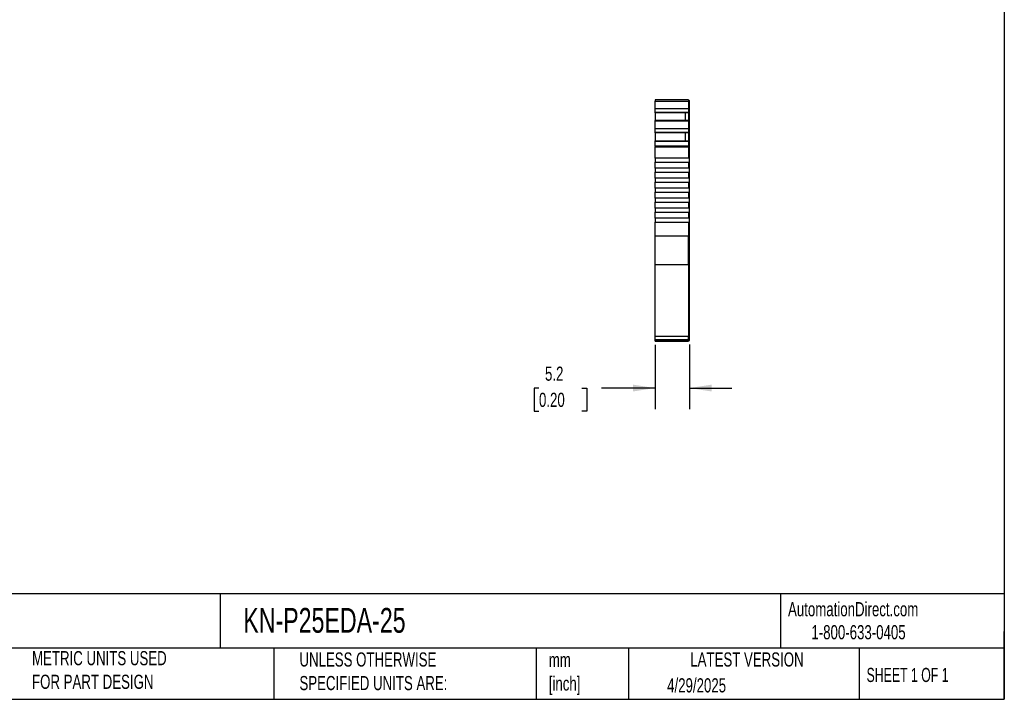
# Model space of a CAD drawing. Header units: millimetres. Extents: x 6 to 273, y 6 to 210.
# Tile 3 of 5: x 126 to 273, y 6 to 108. Entities that reach past the tile are written whole.
import ezdxf

# ---------------------------------------------------------------- set-up
doc = ezdxf.new("R2010")
doc.units = ezdxf.units.MM
doc.linetypes.add('SLD-Solid', pattern=[0])
doc.layers.add('DIMENSIONS', color=140, linetype='SLD-Solid', lineweight=25)
doc.layers.add('TEXT', color=140, linetype='SLD-Solid', lineweight=25)
doc.styles.add('SLDTEXTSTYLE0', font='TXT', dxfattribs={"width": 0.7})
doc.styles.add('SLDTEXTSTYLE1', font='TXT', dxfattribs={"width": 0.65})
doc.dimstyles.new('SLDDIMSTYLE1', dxfattribs={"dimtxt": 2.158008, "dimasz": 3.302, "dimexe": 0, "dimexo": 0.0625, "dimgap": 0.539502, "dimtad": 0, "dimtih": 1, "dimtoh": 1, "dimrnd": 1e-09, "dimzin": 12, "dimdsep": 46, "dimtxsty": 'SLDTEXTSTYLE0', "dimsah": 1, "dimcen": 0.09, "dimadec": 0, "dimazin": 3, "dimtfac": 1, "dimtmove": 0, "dimatfit": 0, "dimfxl": 0, "dimfrac": 2, "dimtolj": 1, "dimtzin": 12, "dimarcsym": 0})

# ---------------------------------------------------------------- blocks, each defined once
blk = doc.blocks.new('_D_3')
at = {"layer": 'DIMENSIONS'}
for p, q in [((220.81, 59.33), (220.81, 49.71)), ((225.96, 59.41), (225.96, 49.71)), ((203.44, 52.88), (202.72, 52.88)), ((202.72, 52.88), (202.72, 49.45)), ((209.86, 52.88), (210.58, 52.88)), ((210.58, 52.88), (210.58, 49.45)), ((220.81, 52.88), (212.78, 52.88)), ((225.96, 52.88), (232.31, 52.88)), ((202.72, 49.45), (203.44, 49.45)), ((210.58, 49.45), (209.86, 49.45))]:
    blk.add_line(p, q, dxfattribs=at)
for points in [[(220.81, 52.88), (217.51, 53.39), (217.51, 52.37)], [(225.96, 52.88), (229.26, 52.37), (229.26, 53.39)]]:
    blk.add_solid(points, dxfattribs=at)
at = {"layer": 'DIMENSIONS', "char_height": 2.117, "attachment_point": 1, "style": 'SLDTEXTSTYLE0'}
for s, insert in [('5.2', (204.34, 56.09)), ('0.20', (203.44, 52.18))]:
    blk.add_mtext(s, dxfattribs=dict(at, insert=insert))

msp = doc.modelspace()

# ---------------------------------------------------------------- linework, layer by layer
for p, q in [((225.81, 95.97), (220.81, 95.97)), ((220.81, 95.97), (220.81, 95.748)), ((220.81, 95.748), (225.81, 95.748)), ((220.81, 94.622), (220.81, 95.748)), ((225.81, 95.97), (225.56, 95.97)), ((225.81, 95.97), (225.56, 95.97)), ((225.81, 95.97), (225.81, 95.748)), ((225.81, 95.97), (225.81, 95.97)), ((225.81, 95.87), (225.96, 95.87)), ((225.81, 95.87), (225.96, 95.87)), ((225.81, 95.748), (225.81, 94.622)), ((225.96, 95.722), (225.96, 95.87)), ((225.81, 94.622), (220.81, 94.622)), ((220.81, 94.063), (220.81, 94.622)), ((225.81, 95.722), (225.96, 95.722)), ((225.81, 94.665), (225.96, 94.665)), ((225.81, 94.622), (225.81, 94.063)), ((225.96, 94.665), (225.96, 95.722)), ((225.96, 94.155), (225.96, 94.665)), ((225.81, 94.063), (220.81, 94.063)), ((220.81, 94.047), (220.81, 94.063)), ((220.81, 94.047), (220.81, 92.856)), ((225.36, 94.047), (220.81, 94.047)), ((225.81, 92.856), (220.81, 92.856)), ((220.81, 92.786), (220.81, 92.856)), ((225.81, 94.047), (225.36, 94.047)), ((225.36, 92.856), (225.36, 94.047)), ((225.81, 94.155), (225.96, 94.155)), ((225.81, 94.118), (225.96, 94.118)), ((225.81, 94.063), (225.81, 94.047)), ((225.81, 94.047), (225.81, 92.856)), ((225.81, 92.856), (225.81, 92.786)), ((225.96, 94.118), (225.96, 94.155)), ((225.96, 92.755), (225.96, 94.118)), ((225.81, 92.786), (220.81, 92.786)), ((220.81, 91.628), (220.81, 92.786)), ((225.81, 91.628), (220.81, 91.628)), ((220.81, 91.069), (220.81, 91.628)), ((225.81, 92.786), (225.81, 91.628)), ((225.81, 92.755), (225.96, 92.755)), ((225.81, 92.691), (225.96, 92.691)), ((225.81, 91.671), (225.96, 91.671)), ((225.81, 91.628), (225.81, 91.069)), ((225.96, 92.691), (225.96, 92.755)), ((225.96, 91.671), (225.96, 92.691)), ((225.96, 91.161), (225.96, 91.671)), ((225.81, 91.069), (220.81, 91.069)), ((220.81, 91.053), (220.81, 91.069)), ((220.81, 91.053), (220.81, 89.862)), ((225.36, 91.053), (220.81, 91.053)), ((220.81, 89.862), (225.81, 89.862)), ((220.81, 89.792), (220.81, 89.862)), ((225.81, 91.053), (225.36, 91.053)), ((225.36, 89.862), (225.36, 91.053)), ((225.81, 91.161), (225.96, 91.161)), ((225.81, 91.124), (225.96, 91.124)), ((225.81, 91.069), (225.81, 91.053)), ((225.81, 91.053), (225.81, 89.862)), ((225.81, 89.862), (225.81, 89.792)), ((225.96, 91.124), (225.96, 91.161)), ((225.96, 89.761), (225.96, 91.124)), ((220.81, 89.792), (225.81, 89.792)), ((220.81, 89.019), (220.81, 89.792)), ((225.81, 89.019), (220.81, 89.019)), ((220.81, 89.019), (220.81, 88.941)), ((220.81, 88.941), (225.81, 88.941)), ((220.81, 87.27), (220.81, 88.941)), ((225.81, 89.792), (225.81, 89.019)), ((225.81, 89.761), (225.96, 89.761)), ((225.81, 89.698), (225.96, 89.698)), ((225.81, 88.941), (225.81, 89.019)), ((225.81, 88.993), (225.96, 88.993)), ((225.81, 88.941), (225.81, 87.27)), ((225.81, 88.941), (225.96, 88.941)), ((225.96, 89.698), (225.96, 89.761)), ((225.96, 88.993), (225.96, 89.698)), ((225.96, 88.941), (225.96, 88.993)), ((225.96, 87.27), (225.96, 88.941)), ((225.81, 87.27), (220.81, 87.27)), ((220.81, 87.27), (220.81, 86.67)), ((225.96, 87.27), (225.81, 87.27)), ((225.96, 86.67), (225.96, 87.27)), ((220.81, 86.67), (225.81, 86.67)), ((220.81, 85.77), (220.81, 86.67)), ((225.81, 85.77), (220.81, 85.77)), ((220.81, 85.77), (220.81, 85.17)), ((225.81, 86.67), (225.96, 86.67)), ((225.81, 86.67), (225.81, 85.77)), ((225.96, 85.77), (225.81, 85.77)), ((225.96, 85.77), (225.96, 86.67)), ((225.96, 85.17), (225.96, 85.77)), ((220.81, 85.17), (225.81, 85.17)), ((220.81, 84.27), (220.81, 85.17)), ((220.81, 84.27), (220.81, 83.67)), ((225.81, 84.27), (220.81, 84.27)), ((225.81, 85.17), (225.96, 85.17)), ((225.81, 85.17), (225.81, 84.27)), ((225.96, 84.27), (225.81, 84.27)), ((225.96, 84.27), (225.96, 85.17)), ((225.96, 83.67), (225.96, 84.27)), ((220.81, 83.67), (225.81, 83.67)), ((220.81, 82.77), (220.81, 83.67)), ((225.81, 82.77), (220.81, 82.77)), ((220.81, 82.77), (220.81, 82.17)), ((225.81, 83.67), (225.96, 83.67)), ((225.81, 83.67), (225.81, 82.77)), ((225.96, 82.77), (225.81, 82.77)), ((225.96, 82.77), (225.96, 83.67)), ((225.96, 82.17), (225.96, 82.77)), ((220.81, 82.17), (225.81, 82.17)), ((220.81, 81.27), (220.81, 82.17)), ((225.81, 81.27), (220.81, 81.27)), ((220.81, 81.27), (220.81, 80.67)), ((225.81, 82.17), (225.96, 82.17)), ((225.81, 82.17), (225.81, 81.27)), ((225.96, 81.27), (225.81, 81.27)), ((225.96, 81.27), (225.96, 82.17)), ((225.96, 80.67), (225.96, 81.27)), ((220.81, 80.67), (225.81, 80.67)), ((220.81, 79.77), (220.81, 80.67)), ((225.81, 79.77), (220.81, 79.77)), ((220.81, 79.77), (220.81, 79.17)), ((225.81, 80.67), (225.96, 80.67)), ((225.81, 80.67), (225.81, 79.77)), ((225.96, 79.77), (225.81, 79.77)), ((225.96, 79.77), (225.96, 80.67)), ((225.96, 79.17), (225.96, 79.77)), ((220.81, 79.17), (225.81, 79.17)), ((220.81, 78.27), (220.81, 79.17)), ((225.81, 78.27), (220.81, 78.27)), ((220.81, 78.27), (220.81, 77.67)), ((225.81, 79.17), (225.96, 79.17)), ((225.81, 79.17), (225.81, 78.27)), ((225.96, 78.27), (225.81, 78.27)), ((225.96, 78.27), (225.96, 79.17)), ((225.96, 77.67), (225.96, 78.27)), ((220.81, 77.67), (225.81, 77.67)), ((220.81, 75.609), (220.81, 77.67)), ((225.81, 77.67), (225.96, 77.67)), ((225.81, 77.67), (225.81, 75.609)), ((225.96, 75.609), (225.96, 77.67)), ((225.81, 75.609), (220.81, 75.609)), ((220.81, 71.376), (220.81, 75.609)), ((225.81, 71.376), (225.81, 75.609)), ((225.81, 75.609), (225.96, 75.609)), ((225.96, 71.461), (225.96, 75.609)), ((220.81, 71.376), (225.81, 71.376)), ((220.81, 60.599), (220.81, 71.376)), ((225.81, 71.461), (225.96, 71.461)), ((225.81, 71.376), (225.81, 60.599)), ((225.96, 60.684), (225.96, 71.461)), ((225.81, 60.599), (220.81, 60.599)), ((220.81, 60.16), (220.81, 60.599)), ((225.81, 60.684), (225.96, 60.684)), ((225.81, 60.16), (225.81, 60.599)), ((225.96, 60.26), (225.96, 60.684)), ((220.81, 60.16), (225.81, 60.16)), ((220.81, 59.898), (220.81, 60.16)), ((220.81, 59.898), (225.81, 59.898)), ((225.81, 59.898), (220.81, 59.898)), ((225.81, 60.26), (225.96, 60.26)), ((225.81, 59.898), (225.81, 60.16)), ((225.81, 59.998), (225.96, 59.998)), ((225.96, 59.998), (225.81, 59.998)), ((225.81, 59.898), (225.81, 59.898)), ((225.96, 59.998), (225.96, 60.26)), ((225.96, 59.998), (225.96, 59.998))]:
    msp.add_line(p, q)
msp.add_open_spline([(223.971, 95.97), (223.952, 95.97), (223.914, 95.97), (223.852, 95.97), (223.785, 95.97), (223.687, 95.97), (223.554, 95.97), (223.385, 95.97), (223.215, 95.97), (223.058, 95.97), (222.915, 95.97), (222.837, 95.97), (222.798, 95.97)], degree=3, knots=[0, 0, 0, 0, 0.0602697, 0.1200562, 0.1798933, 0.2403137, 0.3700145, 0.5001284, 0.6298294, 0.7599435, 0.879871, 1, 1, 1, 1])
at = {"layer": 'TEXT'}
for p, q in [((273.05, 209.55), (273.05, 6.35)), ((273.05, 22.126), (6.35, 22.126)), ((155.759, 22.126), (155.759, 13.97)), ((239.575, 22.126), (239.575, 13.97)), ((273.05, 6.35), (273.05, 16.51)), ((273.05, 13.97), (6.35, 13.97)), ((163.78, 13.97), (163.78, 6.35)), ((203.024, 13.97), (203.024, 6.35)), ((216.812, 13.97), (216.812, 6.35)), ((251.349, 13.97), (251.349, 6.35)), ((6.35, 6.35), (273.05, 6.35))]:
    msp.add_line(p, q, dxfattribs=at)

# ---------------------------------------------------------------- texts
for s, insert, char_height, attachment_point, style in [('AutomationDirect.com', (240.695, 20.877), 2.11667, 1, 'SLDTEXTSTYLE0'), ('KN-P25EDA-25', (159.208, 20.006), 3.70417, 1, 'SLDTEXTSTYLE0'), ('1-800-633-0405', (244.192, 17.437), 2.11667, 1, 'SLDTEXTSTYLE0'), ('METRIC UNITS USED ^JFOR PART DESIGN', (127.604, 13.556), 2.11667, 1, 'SLDTEXTSTYLE0'), ('UNLESS OTHERWISE ^JSPECIFIED UNITS ARE:', (167.608, 13.361), 2.11667, 1, 'SLDTEXTSTYLE0'), ('LATEST VERSION', (234.552, 13.364), 2.11667, 2, 'SLDTEXTSTYLE0'), ('mm^J[inch]', (204.907, 13.297), 2.1167, 1, 'SLDTEXTSTYLE0'), ('SHEET 1 OF 1', (252.441, 11.051), 2.11667, 1, 'SLDTEXTSTYLE1'), ('4/29/2025', (222.613, 9.497), 2.1167, 1, 'SLDTEXTSTYLE0')]:
    msp.add_mtext(s, dxfattribs=dict(at, insert=insert, char_height=char_height, attachment_point=attachment_point, style=style))

# ---------------------------------------------------------------- dimensions: what is measured, and where the dimension line sits
at = {"layer": 'DIMENSIONS'}
dim = msp.add_linear_dim(base=(220.81, 52.882), p1=(225.96, 60.684), p2=(220.81, 60.599), angle=0, dimstyle='SLDDIMSTYLE1', dxfattribs=at)
dim.commit()
dim.dimension.update_dxf_attribs({"geometry": '_D_3', "text_midpoint": (206.65, 52.882), "dimtype": 160})

doc.saveas('drawing.dxf')
